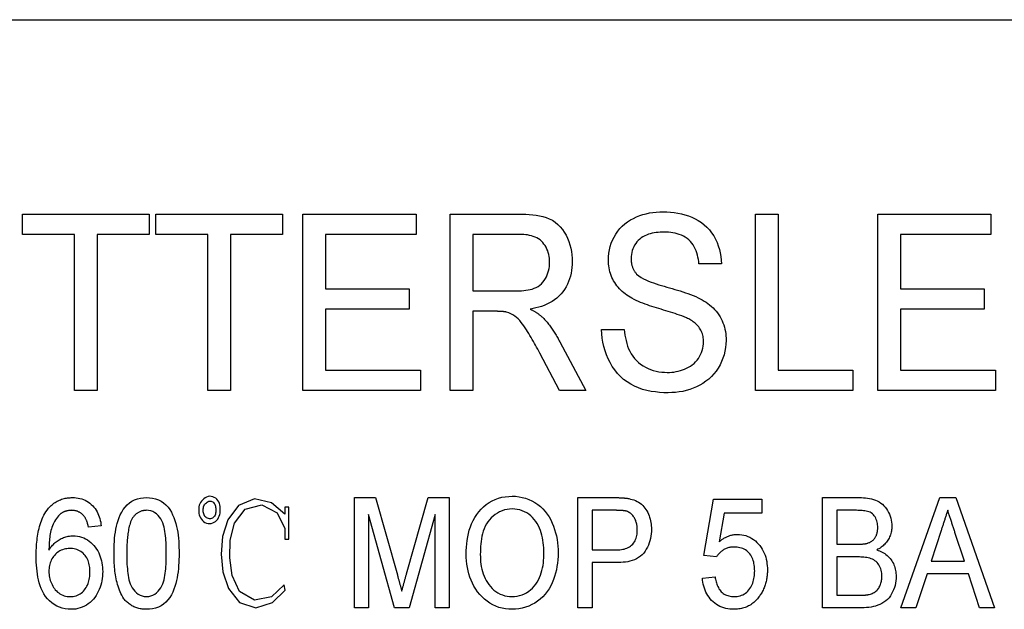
# Model space of a CAD drawing. Header units: millimetres. Extents: x 27 to 3747, y -9 to 417.
# Tile 8 of 14: x 293 to 315, y 373 to 386. Entities that reach past the tile are written whole.
import ezdxf

# ---------------------------------------------------------------- set-up
doc = ezdxf.new("R2010")
doc.units = ezdxf.units.MM
doc.layers.add('DETAIL', color=2, linetype='Continuous')

msp = doc.modelspace()

# ---------------------------------------------------------------- linework, layer by layer
at = {"layer": 'DETAIL'}
for p, q in [((275.17, 386.137), (377.681, 386.137)), ((292.789, 381.27), (292.789, 381.732)), ((292.789, 381.732), (295.66, 381.732)), ((295.66, 381.732), (295.66, 381.27)), ((295.814, 381.27), (295.814, 381.732)), ((295.814, 381.732), (298.686, 381.732)), ((298.686, 381.732), (298.686, 381.27)), ((299.148, 381.732), (301.712, 381.732)), ((299.148, 377.732), (299.148, 381.732)), ((301.712, 381.732), (301.712, 381.27)), ((302.481, 381.732), (304.046, 381.732)), ((302.481, 377.732), (302.481, 381.732)), ((309.404, 381.732), (309.917, 381.732)), ((309.404, 377.732), (309.404, 381.732)), ((309.917, 381.732), (309.917, 378.193)), ((312.173, 381.732), (314.737, 381.732)), ((312.173, 377.732), (312.173, 381.732)), ((314.737, 381.732), (314.737, 381.27)), ((293.968, 381.27), (292.789, 381.27)), ((293.968, 377.732), (293.968, 381.27)), ((295.66, 381.27), (294.481, 381.27)), ((294.481, 381.27), (294.481, 377.732)), ((296.994, 381.27), (295.814, 381.27)), ((296.994, 377.732), (296.994, 381.27)), ((298.686, 381.27), (297.507, 381.27)), ((297.507, 381.27), (297.507, 377.732)), ((301.712, 381.27), (299.66, 381.27)), ((299.66, 381.27), (299.66, 380.039)), ((302.994, 381.27), (302.994, 379.988)), ((304.064, 381.27), (302.994, 381.27)), ((314.737, 381.27), (312.686, 381.27)), ((312.686, 381.27), (312.686, 380.039)), ((308.635, 380.604), (308.122, 380.604)), ((299.66, 380.039), (301.558, 380.039)), ((301.558, 380.039), (301.558, 379.578)), ((312.686, 380.039), (314.584, 380.039)), ((314.584, 380.039), (314.584, 379.578)), ((302.994, 379.988), (303.956, 379.988)), ((301.558, 379.578), (299.66, 379.578)), ((299.66, 379.578), (299.66, 378.193)), ((314.584, 379.578), (312.686, 379.578)), ((312.686, 379.578), (312.686, 378.193)), ((303.513, 379.527), (302.994, 379.527)), ((302.994, 379.527), (302.994, 377.732)), ((305.917, 379.116), (306.43, 379.116)), ((304.969, 378.836), (305.56, 377.732)), ((304.964, 377.732), (304.517, 378.576)), ((299.66, 378.193), (301.814, 378.193)), ((301.814, 378.193), (301.814, 377.732)), ((309.917, 378.193), (311.609, 378.193)), ((311.609, 378.193), (311.609, 377.732)), ((312.686, 378.193), (314.84, 378.193)), ((314.84, 378.193), (314.84, 377.732)), ((294.481, 377.732), (293.968, 377.732)), ((297.507, 377.732), (296.994, 377.732)), ((301.814, 377.732), (299.148, 377.732)), ((302.994, 377.732), (302.481, 377.732)), ((305.56, 377.732), (304.964, 377.732)), ((311.609, 377.732), (309.404, 377.732)), ((314.84, 377.732), (312.173, 377.732)), ((298.826, 375.089), (298.74, 375.089)), ((298.74, 375.089), (298.74, 374.927)), ((298.826, 374.359), (298.826, 375.089)), ((300.314, 375.304), (300.794, 375.304)), ((300.314, 372.804), (300.314, 375.304)), ((300.794, 375.304), (301.288, 373.55)), ((301.496, 373.58), (301.983, 375.304)), ((301.983, 375.304), (302.462, 375.304)), ((302.462, 375.304), (302.462, 372.804)), ((305.378, 375.304), (306.202, 375.304)), ((305.378, 372.804), (305.378, 375.304)), ((308.231, 373.99), (308.455, 375.272)), ((308.455, 375.272), (309.545, 375.272)), ((309.545, 375.272), (309.545, 374.952)), ((310.923, 375.304), (311.757, 375.304)), ((310.923, 372.804), (310.923, 375.304)), ((312.698, 372.804), (313.581, 375.304)), ((313.581, 375.304), (313.94, 375.304)), ((313.94, 375.304), (314.823, 372.804)), ((301.222, 372.804), (300.635, 374.92)), ((300.635, 374.92), (300.635, 372.804)), ((302.141, 374.92), (301.554, 372.804)), ((302.141, 372.804), (302.141, 374.92)), ((305.699, 375.016), (305.699, 374.118)), ((306.229, 375.016), (305.699, 375.016)), ((308.693, 374.952), (308.58, 374.304)), ((309.545, 374.952), (308.693, 374.952)), ((311.244, 375.016), (311.244, 374.247)), ((311.662, 375.016), (311.244, 375.016)), ((294.577, 374.663), (294.289, 374.631)), ((298.74, 374.603), (298.74, 374.359)), ((313.61, 374.556), (313.384, 373.862)), ((314.136, 373.862), (313.924, 374.512)), ((298.74, 374.359), (298.826, 374.359)), ((311.244, 374.247), (311.697, 374.247)), ((305.699, 374.118), (306.235, 374.118)), ((308.519, 373.958), (308.231, 373.99)), ((306.246, 373.83), (305.699, 373.83)), ((305.699, 373.83), (305.699, 372.804)), ((311.244, 373.958), (311.244, 373.093)), ((311.728, 373.958), (311.244, 373.958)), ((313.384, 373.862), (314.136, 373.862)), ((313.29, 373.573), (313.039, 372.804)), ((314.23, 373.573), (313.29, 373.573)), ((314.481, 372.804), (314.23, 373.573)), ((308.199, 373.477), (308.487, 373.509)), ((311.244, 373.093), (311.77, 373.093)), ((300.635, 372.804), (300.314, 372.804)), ((301.554, 372.804), (301.222, 372.804)), ((302.462, 372.804), (302.141, 372.804)), ((305.699, 372.804), (305.378, 372.804)), ((311.765, 372.804), (310.923, 372.804)), ((313.039, 372.804), (312.698, 372.804)), ((314.823, 372.804), (314.481, 372.804))]:
    msp.add_line(p, q, dxfattribs=at)
at = {"layer": 'DETAIL', "flags": 128}
for points in [[(306.071, 380.688), (306.074, 380.765), (306.081, 380.842), (306.094, 380.919), (306.112, 380.994), (306.136, 381.068), (306.165, 381.14), (306.199, 381.209), (306.238, 381.277), (306.281, 381.341), (306.329, 381.401), (306.383, 381.457), (306.441, 381.509), (306.503, 381.556), (306.568, 381.597), (306.636, 381.634), (306.707, 381.666), (306.779, 381.695), (306.852, 381.719), (306.927, 381.739), (307.003, 381.756), (307.079, 381.768), (307.156, 381.776), (307.234, 381.78), (307.311, 381.783)], [(307.311, 381.783), (307.394, 381.781), (307.477, 381.776), (307.56, 381.768), (307.642, 381.755), (307.723, 381.738), (307.803, 381.717), (307.882, 381.691), (307.96, 381.661), (308.035, 381.626), (308.107, 381.585), (308.177, 381.539), (308.242, 381.488), (308.303, 381.432), (308.36, 381.371), (308.41, 381.306), (308.456, 381.236), (308.496, 381.163), (308.531, 381.088), (308.561, 381.011), (308.586, 380.931), (308.606, 380.851), (308.62, 380.769), (308.629, 380.686), (308.635, 380.604)], [(304.046, 381.732), (304.123, 381.731), (304.201, 381.729), (304.278, 381.724), (304.355, 381.716), (304.432, 381.707), (304.509, 381.694), (304.584, 381.676), (304.659, 381.654), (304.731, 381.626), (304.8, 381.591), (304.865, 381.548), (304.924, 381.498), (304.978, 381.443), (305.027, 381.383), (305.071, 381.319), (305.109, 381.251), (305.143, 381.182), (305.172, 381.11), (305.196, 381.036), (305.216, 380.961), (305.231, 380.885), (305.242, 380.808), (305.247, 380.731), (305.25, 380.653)], [(304.737, 380.641), (304.736, 380.685), (304.733, 380.728), (304.727, 380.772), (304.719, 380.815), (304.708, 380.857), (304.694, 380.898), (304.678, 380.939), (304.658, 380.978), (304.636, 381.015), (304.61, 381.051), (304.583, 381.085), (304.553, 381.117), (304.52, 381.145), (304.484, 381.17), (304.446, 381.192), (304.407, 381.211), (304.366, 381.226), (304.324, 381.239), (304.281, 381.249), (304.238, 381.257), (304.195, 381.263), (304.152, 381.268), (304.108, 381.27), (304.064, 381.27)], [(307.33, 381.322), (307.285, 381.321), (307.24, 381.319), (307.195, 381.316), (307.151, 381.311), (307.106, 381.304), (307.062, 381.295), (307.018, 381.285), (306.975, 381.272), (306.933, 381.256), (306.892, 381.238), (306.852, 381.216), (306.815, 381.191), (306.78, 381.163), (306.747, 381.132), (306.717, 381.098), (306.689, 381.063), (306.665, 381.025), (306.643, 380.986), (306.625, 380.945), (306.609, 380.902), (306.598, 380.859), (306.59, 380.814), (306.585, 380.77), (306.584, 380.725)], [(308.122, 380.604), (308.116, 380.653), (308.109, 380.703), (308.1, 380.752), (308.088, 380.801), (308.074, 380.849), (308.057, 380.897), (308.037, 380.943), (308.014, 380.987), (307.989, 381.031), (307.96, 381.072), (307.928, 381.11), (307.892, 381.146), (307.853, 381.178), (307.812, 381.206), (307.769, 381.232), (307.723, 381.253), (307.676, 381.27), (307.628, 381.285), (307.58, 381.297), (307.53, 381.307), (307.481, 381.313), (307.431, 381.318), (307.381, 381.32), (307.33, 381.322)], [(306.603, 379.823), (306.565, 379.846), (306.527, 379.869), (306.489, 379.894), (306.453, 379.92), (306.418, 379.947), (306.384, 379.976), (306.351, 380.006), (306.32, 380.038), (306.291, 380.072), (306.263, 380.106), (306.236, 380.142), (306.212, 380.179), (306.189, 380.218), (306.168, 380.257), (306.149, 380.297), (306.133, 380.339), (306.118, 380.381), (306.105, 380.423), (306.094, 380.467), (306.085, 380.51), (306.079, 380.554), (306.075, 380.599), (306.072, 380.643), (306.071, 380.688)], [(306.584, 380.725), (306.584, 380.709), (306.585, 380.693), (306.586, 380.677), (306.587, 380.661), (306.589, 380.645), (306.591, 380.629), (306.593, 380.613), (306.596, 380.597), (306.599, 380.582), (306.603, 380.566), (306.608, 380.551), (306.613, 380.535), (306.618, 380.52), (306.624, 380.505), (306.63, 380.491), (306.637, 380.476), (306.645, 380.462), (306.653, 380.448), (306.661, 380.435), (306.671, 380.422), (306.68, 380.409), (306.69, 380.396), (306.7, 380.384), (306.71, 380.371)], [(303.956, 379.988), (304.005, 379.989), (304.054, 379.991), (304.102, 379.993), (304.151, 379.997), (304.199, 380.003), (304.248, 380.01), (304.295, 380.02), (304.343, 380.032), (304.389, 380.048), (304.433, 380.068), (304.476, 380.092), (304.516, 380.12), (304.553, 380.152), (304.586, 380.187), (304.616, 380.226), (304.642, 380.267), (304.665, 380.31), (304.684, 380.355), (304.701, 380.401), (304.714, 380.448), (304.725, 380.496), (304.732, 380.544), (304.736, 380.592), (304.737, 380.641)], [(305.25, 380.653), (305.248, 380.587), (305.244, 380.521), (305.236, 380.455), (305.225, 380.39), (305.21, 380.326), (305.191, 380.263), (305.168, 380.201), (305.141, 380.14), (305.11, 380.082), (305.075, 380.025), (305.038, 379.971), (304.996, 379.92), (304.95, 379.872), (304.902, 379.827), (304.849, 379.787), (304.794, 379.75), (304.737, 379.717), (304.678, 379.688), (304.617, 379.662), (304.554, 379.639), (304.491, 379.62), (304.427, 379.604), (304.362, 379.59), (304.297, 379.578)], [(306.71, 380.371), (306.757, 380.329), (306.809, 380.294), (306.864, 380.264), (306.92, 380.237), (306.978, 380.213), (307.036, 380.19), (307.095, 380.169), (307.154, 380.148), (307.214, 380.129), (307.274, 380.112), (307.334, 380.094), (307.395, 380.077), (307.455, 380.06), (307.515, 380.043), (307.575, 380.025), (307.635, 380.007), (307.695, 379.989), (307.755, 379.969), (307.814, 379.949), (307.873, 379.929), (307.932, 379.907), (307.99, 379.884), (308.048, 379.86), (308.105, 379.834)], [(307.836, 379.38), (307.786, 379.402), (307.735, 379.421), (307.684, 379.44), (307.632, 379.458), (307.58, 379.475), (307.528, 379.492), (307.476, 379.509), (307.423, 379.525), (307.371, 379.541), (307.319, 379.556), (307.266, 379.572), (307.214, 379.588), (307.162, 379.604), (307.109, 379.62), (307.057, 379.637), (307.005, 379.654), (306.954, 379.671), (306.902, 379.69), (306.851, 379.709), (306.8, 379.73), (306.75, 379.751), (306.7, 379.773), (306.651, 379.797), (306.603, 379.823)], [(308.105, 379.834), (308.151, 379.811), (308.196, 379.787), (308.239, 379.76), (308.282, 379.733), (308.324, 379.703), (308.364, 379.672), (308.403, 379.639), (308.441, 379.605), (308.477, 379.568), (308.511, 379.53), (308.542, 379.49), (308.572, 379.448), (308.599, 379.405), (308.624, 379.36), (308.646, 379.314), (308.666, 379.267), (308.683, 379.219), (308.698, 379.17), (308.711, 379.121), (308.721, 379.071), (308.728, 379.02), (308.733, 378.969), (308.735, 378.918), (308.737, 378.867)], [(304.297, 379.578), (304.31, 379.571), (304.323, 379.564), (304.336, 379.557), (304.349, 379.55), (304.361, 379.543), (304.374, 379.536), (304.386, 379.529), (304.399, 379.522), (304.411, 379.514), (304.423, 379.506), (304.436, 379.499), (304.448, 379.491), (304.46, 379.483), (304.472, 379.474), (304.484, 379.466), (304.496, 379.458), (304.507, 379.449), (304.519, 379.44), (304.53, 379.431), (304.541, 379.422), (304.552, 379.412), (304.563, 379.403), (304.574, 379.393), (304.584, 379.383)], [(303.762, 379.508), (303.752, 379.51), (303.742, 379.512), (303.731, 379.514), (303.721, 379.516), (303.711, 379.517), (303.701, 379.518), (303.69, 379.52), (303.68, 379.52), (303.669, 379.521), (303.659, 379.522), (303.649, 379.523), (303.638, 379.524), (303.628, 379.524), (303.617, 379.525), (303.607, 379.525), (303.596, 379.526), (303.586, 379.526), (303.576, 379.526), (303.565, 379.526), (303.555, 379.527), (303.544, 379.527), (303.534, 379.527), (303.523, 379.527), (303.513, 379.527)], [(304.517, 378.576), (304.493, 378.621), (304.468, 378.666), (304.444, 378.711), (304.419, 378.756), (304.394, 378.801), (304.369, 378.846), (304.343, 378.89), (304.317, 378.934), (304.291, 378.978), (304.265, 379.022), (304.238, 379.066), (304.211, 379.109), (304.183, 379.152), (304.154, 379.195), (304.124, 379.236), (304.092, 379.276), (304.059, 379.316), (304.025, 379.353), (303.987, 379.388), (303.946, 379.419), (303.903, 379.447), (303.858, 379.471), (303.811, 379.491), (303.762, 379.508)], [(304.584, 379.383), (304.603, 379.363), (304.623, 379.342), (304.641, 379.322), (304.66, 379.301), (304.679, 379.28), (304.697, 379.258), (304.714, 379.237), (304.732, 379.215), (304.749, 379.193), (304.765, 379.17), (304.782, 379.147), (304.798, 379.124), (304.813, 379.101), (304.829, 379.078), (304.844, 379.054), (304.859, 379.031), (304.873, 379.007), (304.887, 378.983), (304.901, 378.958), (304.915, 378.934), (304.929, 378.91), (304.942, 378.885), (304.956, 378.861), (304.969, 378.836)], [(308.225, 378.84), (308.223, 378.869), (308.222, 378.899), (308.219, 378.928), (308.214, 378.957), (308.207, 378.986), (308.199, 379.015), (308.189, 379.043), (308.178, 379.07), (308.166, 379.097), (308.151, 379.123), (308.136, 379.148), (308.118, 379.172), (308.1, 379.194), (308.08, 379.216), (308.059, 379.237), (308.036, 379.256), (308.013, 379.275), (307.99, 379.292), (307.965, 379.309), (307.94, 379.325), (307.915, 379.34), (307.889, 379.354), (307.862, 379.367), (307.836, 379.38)], [(307.427, 377.68), (307.329, 377.682), (307.231, 377.688), (307.134, 377.698), (307.037, 377.713), (306.941, 377.732), (306.846, 377.758), (306.753, 377.79), (306.663, 377.828), (306.576, 377.874), (306.493, 377.926), (306.414, 377.985), (306.341, 378.05), (306.273, 378.121), (306.212, 378.197), (306.156, 378.278), (306.107, 378.363), (306.063, 378.45), (306.025, 378.541), (305.993, 378.634), (305.967, 378.728), (305.946, 378.824), (305.931, 378.921), (305.921, 379.018), (305.917, 379.116)], [(306.43, 379.116), (306.437, 379.053), (306.446, 378.989), (306.457, 378.926), (306.47, 378.863), (306.486, 378.801), (306.505, 378.739), (306.528, 378.679), (306.554, 378.62), (306.585, 378.564), (306.62, 378.51), (306.659, 378.459), (306.703, 378.412), (306.75, 378.369), (306.801, 378.329), (306.855, 378.294), (306.91, 378.261), (306.968, 378.233), (307.027, 378.208), (307.088, 378.187), (307.15, 378.17), (307.213, 378.158), (307.277, 378.149), (307.341, 378.145), (307.405, 378.142)], [(307.405, 378.142), (307.455, 378.143), (307.505, 378.146), (307.555, 378.151), (307.605, 378.159), (307.654, 378.169), (307.703, 378.182), (307.751, 378.197), (307.798, 378.215), (307.843, 378.236), (307.888, 378.259), (307.931, 378.286), (307.971, 378.315), (308.01, 378.347), (308.046, 378.382), (308.079, 378.42), (308.109, 378.461), (308.135, 378.504), (308.158, 378.548), (308.178, 378.594), (308.194, 378.642), (308.208, 378.69), (308.217, 378.74), (308.222, 378.79), (308.225, 378.84)], [(308.737, 378.867), (308.734, 378.785), (308.726, 378.703), (308.712, 378.622), (308.692, 378.542), (308.666, 378.463), (308.635, 378.387), (308.599, 378.313), (308.558, 378.241), (308.512, 378.173), (308.461, 378.108), (308.405, 378.048), (308.344, 377.992), (308.28, 377.941), (308.212, 377.894), (308.141, 377.852), (308.067, 377.815), (307.992, 377.782), (307.914, 377.754), (307.835, 377.731), (307.755, 377.712), (307.674, 377.698), (307.592, 377.688), (307.51, 377.683), (307.427, 377.68)], [(297.218, 374.819), (297.237, 374.851), (297.251, 374.884), (297.261, 374.919), (297.269, 374.955), (297.273, 374.991), (297.275, 375.028), (297.274, 375.065), (297.271, 375.101), (297.264, 375.137), (297.254, 375.172), (297.239, 375.206), (297.221, 375.237), (297.198, 375.266), (297.171, 375.29), (297.139, 375.309), (297.105, 375.322), (297.07, 375.331), (297.033, 375.334), (296.997, 375.329), (296.963, 375.317), (296.931, 375.299), (296.902, 375.277), (296.876, 375.251), (296.851, 375.225)], [(302.846, 374.021), (302.848, 374.1), (302.851, 374.178), (302.858, 374.257), (302.867, 374.335), (302.881, 374.412), (302.897, 374.489), (302.917, 374.565), (302.942, 374.64), (302.971, 374.713), (303.004, 374.784), (303.043, 374.853), (303.086, 374.919), (303.133, 374.982), (303.185, 375.04), (303.242, 375.095), (303.302, 375.146), (303.366, 375.191), (303.434, 375.231), (303.505, 375.264), (303.579, 375.291), (303.655, 375.311), (303.733, 375.325), (303.811, 375.333), (303.89, 375.336)], [(303.89, 375.336), (303.967, 375.334), (304.044, 375.325), (304.119, 375.31), (304.194, 375.29), (304.266, 375.263), (304.336, 375.23), (304.403, 375.192), (304.467, 375.148), (304.528, 375.1), (304.584, 375.047), (304.636, 374.99), (304.683, 374.929), (304.726, 374.865), (304.764, 374.797), (304.798, 374.728), (304.827, 374.656), (304.852, 374.583), (304.874, 374.509), (304.892, 374.434), (304.906, 374.358), (304.916, 374.281), (304.924, 374.205), (304.928, 374.127), (304.93, 374.05)], [(293.349, 375.02), (293.366, 375.042), (293.384, 375.063), (293.402, 375.084), (293.422, 375.104), (293.442, 375.124), (293.463, 375.142), (293.484, 375.16), (293.506, 375.177), (293.529, 375.193), (293.553, 375.208), (293.577, 375.221), (293.602, 375.234), (293.627, 375.246), (293.653, 375.256), (293.679, 375.266), (293.706, 375.274), (293.733, 375.282), (293.76, 375.288), (293.787, 375.293), (293.815, 375.297), (293.843, 375.3), (293.87, 375.302), (293.898, 375.303), (293.926, 375.304)], [(293.926, 375.304), (293.968, 375.303), (294.01, 375.3), (294.052, 375.294), (294.093, 375.286), (294.134, 375.275), (294.174, 375.261), (294.213, 375.244), (294.25, 375.225), (294.286, 375.203), (294.32, 375.178), (294.352, 375.15), (294.383, 375.121), (294.411, 375.09), (294.437, 375.056), (294.46, 375.021), (294.482, 374.985), (294.501, 374.947), (294.517, 374.908), (294.532, 374.869), (294.545, 374.829), (294.555, 374.788), (294.564, 374.747), (294.571, 374.705), (294.577, 374.663)], [(294.866, 374.037), (294.866, 374.106), (294.868, 374.175), (294.87, 374.244), (294.875, 374.312), (294.88, 374.381), (294.888, 374.449), (294.897, 374.517), (294.908, 374.585), (294.922, 374.653), (294.938, 374.72), (294.958, 374.785), (294.981, 374.85), (295.008, 374.914), (295.04, 374.975), (295.076, 375.034), (295.117, 375.089), (295.163, 375.139), (295.215, 375.184), (295.273, 375.223), (295.334, 375.254), (295.399, 375.277), (295.466, 375.292), (295.534, 375.302), (295.603, 375.304)], [(295.603, 375.304), (295.672, 375.301), (295.74, 375.292), (295.807, 375.276), (295.871, 375.253), (295.933, 375.222), (295.991, 375.185), (296.044, 375.141), (296.091, 375.091), (296.132, 375.035), (296.166, 374.976), (296.195, 374.913), (296.221, 374.85), (296.244, 374.785), (296.265, 374.719), (296.282, 374.652), (296.298, 374.585), (296.31, 374.518), (296.319, 374.449), (296.326, 374.381), (296.332, 374.312), (296.336, 374.244), (296.338, 374.175), (296.339, 374.106), (296.34, 374.037)], [(296.851, 375.225), (296.829, 375.195), (296.812, 375.163), (296.799, 375.129), (296.791, 375.093), (296.787, 375.057), (296.786, 375.02), (296.788, 374.983), (296.792, 374.947), (296.799, 374.911), (296.81, 374.876), (296.825, 374.843), (296.845, 374.812), (296.869, 374.785), (296.897, 374.761), (296.928, 374.742), (296.962, 374.728), (296.998, 374.72), (297.034, 374.717), (297.071, 374.72), (297.106, 374.729), (297.139, 374.744), (297.169, 374.765), (297.196, 374.79), (297.218, 374.819)], [(297.114, 374.853), (297.095, 374.841), (297.074, 374.832), (297.051, 374.826), (297.029, 374.825), (297.006, 374.829), (296.984, 374.835), (296.963, 374.845), (296.944, 374.858), (296.928, 374.875), (296.916, 374.894), (296.906, 374.915), (296.899, 374.936), (296.893, 374.959), (296.89, 374.981), (296.888, 375.004), (296.887, 375.027), (296.888, 375.05), (296.891, 375.073), (296.896, 375.095), (296.904, 375.117), (296.914, 375.137), (296.927, 375.156), (296.942, 375.174), (296.959, 375.189)], [(296.959, 375.189), (296.977, 375.203), (296.997, 375.215), (297.018, 375.223), (297.041, 375.226), (297.064, 375.224), (297.086, 375.217), (297.106, 375.206), (297.123, 375.191), (297.138, 375.174), (297.149, 375.154), (297.158, 375.132), (297.164, 375.11), (297.168, 375.088), (297.172, 375.065), (297.173, 375.042), (297.174, 375.019), (297.174, 374.996), (297.172, 374.974), (297.168, 374.951), (297.163, 374.929), (297.156, 374.907), (297.145, 374.887), (297.131, 374.868), (297.114, 374.853)], [(298.74, 374.927), (298.435, 375.184), (298.049, 375.273), (297.684, 375.123), (297.448, 374.801), (297.323, 374.42), (297.296, 374.02), (297.335, 373.621), (297.459, 373.241), (297.707, 372.929), (298.083, 372.808), (298.46, 372.926), (298.741, 373.209), (298.723, 373.326), (298.432, 373.056), (298.046, 372.979), (297.71, 373.178), (297.544, 373.541), (297.489, 373.938), (297.499, 374.339), (297.596, 374.727), (297.838, 375.042), (298.219, 375.141), (298.567, 374.958), (298.74, 374.603)], [(306.202, 375.304), (306.216, 375.304), (306.23, 375.304), (306.244, 375.304), (306.258, 375.304), (306.272, 375.303), (306.286, 375.303), (306.299, 375.303), (306.313, 375.302), (306.327, 375.302), (306.341, 375.301), (306.355, 375.301), (306.369, 375.3), (306.383, 375.299), (306.397, 375.298), (306.41, 375.297), (306.424, 375.296), (306.438, 375.295), (306.452, 375.293), (306.466, 375.292), (306.479, 375.29), (306.493, 375.288), (306.507, 375.286), (306.521, 375.283), (306.534, 375.281)], [(306.534, 375.281), (306.573, 375.272), (306.611, 375.262), (306.648, 375.25), (306.685, 375.235), (306.72, 375.218), (306.754, 375.199), (306.787, 375.177), (306.818, 375.153), (306.847, 375.126), (306.874, 375.097), (306.898, 375.067), (306.921, 375.034), (306.941, 375.001), (306.96, 374.966), (306.976, 374.93), (306.991, 374.894), (307.004, 374.857), (307.016, 374.819), (307.025, 374.781), (307.032, 374.742), (307.038, 374.703), (307.042, 374.664), (307.044, 374.625), (307.045, 374.586)], [(311.757, 375.304), (311.803, 375.304), (311.85, 375.301), (311.896, 375.297), (311.942, 375.292), (311.988, 375.285), (312.033, 375.275), (312.077, 375.263), (312.121, 375.247), (312.164, 375.229), (312.204, 375.206), (312.243, 375.181), (312.279, 375.152), (312.313, 375.12), (312.343, 375.085), (312.371, 375.048), (312.396, 375.009), (312.418, 374.969), (312.438, 374.927), (312.454, 374.883), (312.468, 374.839), (312.48, 374.794), (312.488, 374.749), (312.492, 374.702), (312.494, 374.656)], [(293.103, 373.975), (293.103, 374.02), (293.104, 374.066), (293.105, 374.111), (293.107, 374.156), (293.11, 374.202), (293.113, 374.247), (293.117, 374.293), (293.121, 374.338), (293.126, 374.383), (293.133, 374.428), (293.14, 374.473), (293.148, 374.518), (293.157, 374.562), (293.167, 374.607), (293.178, 374.651), (293.191, 374.694), (293.205, 374.738), (293.22, 374.78), (293.237, 374.823), (293.255, 374.864), (293.276, 374.905), (293.298, 374.945), (293.323, 374.983), (293.349, 375.02)], [(293.66, 374.942), (293.632, 374.916), (293.606, 374.889), (293.582, 374.86), (293.559, 374.83), (293.539, 374.798), (293.52, 374.766), (293.502, 374.733), (293.486, 374.699), (293.471, 374.664), (293.458, 374.629), (293.446, 374.593), (293.437, 374.557), (293.428, 374.521), (293.421, 374.484), (293.415, 374.447), (293.409, 374.409), (293.405, 374.372), (293.401, 374.335), (293.398, 374.297), (293.396, 374.26), (293.394, 374.222), (293.393, 374.184), (293.392, 374.147), (293.391, 374.109)], [(293.908, 375.016), (293.897, 375.015), (293.886, 375.015), (293.875, 375.014), (293.864, 375.013), (293.853, 375.012), (293.842, 375.011), (293.831, 375.01), (293.821, 375.008), (293.81, 375.005), (293.799, 375.003), (293.789, 375), (293.778, 374.997), (293.768, 374.994), (293.757, 374.99), (293.747, 374.986), (293.737, 374.982), (293.727, 374.978), (293.717, 374.973), (293.707, 374.968), (293.698, 374.963), (293.688, 374.958), (293.679, 374.953), (293.669, 374.947), (293.66, 374.942)], [(294.184, 374.888), (294.175, 374.897), (294.166, 374.907), (294.157, 374.916), (294.147, 374.925), (294.137, 374.933), (294.127, 374.942), (294.117, 374.95), (294.106, 374.957), (294.095, 374.964), (294.084, 374.971), (294.072, 374.977), (294.06, 374.983), (294.048, 374.988), (294.036, 374.993), (294.024, 374.998), (294.011, 375.001), (293.999, 375.005), (293.986, 375.008), (293.973, 375.01), (293.96, 375.012), (293.947, 375.014), (293.934, 375.015), (293.921, 375.015), (293.908, 375.016)], [(294.289, 374.631), (294.286, 374.642), (294.283, 374.654), (294.281, 374.665), (294.278, 374.676), (294.275, 374.688), (294.272, 374.699), (294.269, 374.71), (294.266, 374.721), (294.262, 374.733), (294.259, 374.744), (294.255, 374.755), (294.251, 374.766), (294.247, 374.776), (294.243, 374.787), (294.238, 374.798), (294.233, 374.809), (294.228, 374.819), (294.223, 374.83), (294.217, 374.84), (294.211, 374.85), (294.205, 374.859), (294.198, 374.869), (294.191, 374.878), (294.184, 374.888)], [(295.6, 375.016), (295.584, 375.015), (295.569, 375.015), (295.554, 375.013), (295.538, 375.011), (295.523, 375.008), (295.508, 375.005), (295.493, 375.001), (295.478, 374.996), (295.464, 374.99), (295.45, 374.984), (295.436, 374.977), (295.422, 374.97), (295.409, 374.962), (295.396, 374.954), (295.384, 374.945), (295.371, 374.935), (295.36, 374.925), (295.348, 374.915), (295.337, 374.904), (295.327, 374.893), (295.317, 374.881), (295.307, 374.869), (295.298, 374.857), (295.288, 374.844)], [(296.051, 374.038), (296.051, 374.088), (296.05, 374.138), (296.049, 374.188), (296.047, 374.238), (296.045, 374.288), (296.042, 374.338), (296.038, 374.388), (296.033, 374.437), (296.026, 374.487), (296.019, 374.536), (296.01, 374.585), (295.999, 374.634), (295.986, 374.682), (295.971, 374.73), (295.952, 374.776), (295.928, 374.82), (295.899, 374.861), (295.866, 374.899), (295.83, 374.933), (295.79, 374.962), (295.746, 374.986), (295.699, 375.003), (295.65, 375.013), (295.6, 375.016)], [(303.891, 375.048), (303.832, 375.045), (303.773, 375.038), (303.716, 375.025), (303.659, 375.007), (303.605, 374.983), (303.553, 374.955), (303.504, 374.922), (303.457, 374.886), (303.414, 374.846), (303.374, 374.802), (303.337, 374.756), (303.305, 374.706), (303.278, 374.653), (303.255, 374.599), (303.235, 374.543), (303.219, 374.486), (303.205, 374.429), (303.194, 374.371), (303.185, 374.312), (303.178, 374.253), (303.173, 374.194), (303.17, 374.135), (303.168, 374.076), (303.167, 374.017)], [(304.609, 374.053), (304.608, 374.11), (304.606, 374.167), (304.601, 374.224), (304.595, 374.281), (304.587, 374.338), (304.576, 374.394), (304.563, 374.45), (304.547, 374.505), (304.529, 374.559), (304.508, 374.612), (304.483, 374.664), (304.456, 374.714), (304.425, 374.762), (304.39, 374.808), (304.352, 374.851), (304.31, 374.89), (304.266, 374.926), (304.218, 374.958), (304.168, 374.985), (304.115, 375.008), (304.061, 375.025), (304.005, 375.038), (303.948, 375.045), (303.891, 375.048)], [(306.486, 374.994), (306.475, 374.996), (306.465, 374.999), (306.454, 375.001), (306.444, 375.003), (306.433, 375.005), (306.423, 375.007), (306.412, 375.008), (306.401, 375.009), (306.39, 375.01), (306.38, 375.011), (306.369, 375.012), (306.358, 375.012), (306.347, 375.013), (306.337, 375.013), (306.326, 375.014), (306.315, 375.014), (306.305, 375.015), (306.294, 375.015), (306.283, 375.015), (306.272, 375.015), (306.262, 375.015), (306.251, 375.016), (306.24, 375.016), (306.229, 375.016)], [(306.725, 374.576), (306.724, 374.597), (306.723, 374.618), (306.722, 374.64), (306.719, 374.661), (306.716, 374.682), (306.712, 374.703), (306.707, 374.724), (306.702, 374.745), (306.695, 374.765), (306.688, 374.785), (306.68, 374.805), (306.67, 374.824), (306.66, 374.843), (306.649, 374.861), (306.637, 374.879), (306.624, 374.896), (306.61, 374.912), (306.595, 374.927), (306.579, 374.942), (306.562, 374.955), (306.544, 374.967), (306.525, 374.977), (306.506, 374.986), (306.486, 374.994)], [(312.173, 374.625), (312.172, 374.656), (312.17, 374.688), (312.166, 374.719), (312.16, 374.749), (312.151, 374.78), (312.141, 374.809), (312.129, 374.838), (312.114, 374.865), (312.096, 374.892), (312.076, 374.916), (312.054, 374.937), (312.028, 374.956), (312.001, 374.971), (311.972, 374.983), (311.942, 374.992), (311.912, 374.998), (311.881, 375.003), (311.85, 375.007), (311.818, 375.01), (311.787, 375.013), (311.756, 375.014), (311.725, 375.015), (311.693, 375.016), (311.662, 375.016)], [(313.76, 375.016), (313.754, 374.997), (313.747, 374.977), (313.741, 374.958), (313.735, 374.939), (313.728, 374.92), (313.722, 374.901), (313.716, 374.882), (313.71, 374.863), (313.703, 374.843), (313.697, 374.824), (313.691, 374.805), (313.684, 374.786), (313.678, 374.767), (313.672, 374.748), (313.666, 374.728), (313.659, 374.709), (313.653, 374.69), (313.647, 374.671), (313.641, 374.652), (313.634, 374.633), (313.628, 374.614), (313.622, 374.594), (313.616, 374.575), (313.61, 374.556)], [(313.924, 374.512), (313.917, 374.533), (313.91, 374.554), (313.904, 374.575), (313.897, 374.596), (313.89, 374.617), (313.883, 374.638), (313.876, 374.659), (313.869, 374.68), (313.863, 374.701), (313.856, 374.722), (313.849, 374.743), (313.842, 374.764), (313.835, 374.785), (313.828, 374.806), (313.821, 374.827), (313.814, 374.848), (313.808, 374.869), (313.801, 374.89), (313.794, 374.911), (313.787, 374.932), (313.78, 374.953), (313.773, 374.974), (313.767, 374.995), (313.76, 375.016)], [(295.288, 374.844), (295.272, 374.814), (295.257, 374.783), (295.243, 374.752), (295.232, 374.719), (295.222, 374.686), (295.213, 374.653), (295.205, 374.62), (295.197, 374.586), (295.191, 374.552), (295.185, 374.518), (295.18, 374.484), (295.176, 374.45), (295.172, 374.416), (295.168, 374.382), (295.165, 374.347), (295.163, 374.313), (295.161, 374.279), (295.159, 374.245), (295.157, 374.21), (295.156, 374.176), (295.155, 374.141), (295.155, 374.107), (295.154, 374.073), (295.154, 374.038)], [(312.494, 374.656), (312.493, 374.628), (312.491, 374.6), (312.488, 374.573), (312.483, 374.545), (312.478, 374.518), (312.471, 374.49), (312.462, 374.464), (312.452, 374.438), (312.441, 374.412), (312.429, 374.387), (312.416, 374.362), (312.402, 374.338), (312.386, 374.315), (312.37, 374.292), (312.352, 374.27), (312.333, 374.25), (312.313, 374.23), (312.293, 374.211), (312.271, 374.193), (312.249, 374.177), (312.226, 374.161), (312.202, 374.146), (312.178, 374.132), (312.153, 374.118)], [(293.391, 374.109), (293.406, 374.133), (293.422, 374.156), (293.438, 374.179), (293.455, 374.201), (293.473, 374.223), (293.491, 374.244), (293.511, 374.264), (293.532, 374.283), (293.553, 374.301), (293.575, 374.318), (293.598, 374.334), (293.622, 374.349), (293.646, 374.363), (293.671, 374.376), (293.696, 374.387), (293.722, 374.398), (293.748, 374.407), (293.775, 374.415), (293.802, 374.423), (293.829, 374.429), (293.857, 374.433), (293.885, 374.436), (293.913, 374.438), (293.941, 374.439)], [(293.941, 374.439), (293.989, 374.437), (294.038, 374.432), (294.086, 374.422), (294.133, 374.408), (294.179, 374.391), (294.222, 374.37), (294.264, 374.345), (294.305, 374.317), (294.342, 374.286), (294.378, 374.252), (294.411, 374.216), (294.442, 374.178), (294.47, 374.138), (294.496, 374.097), (294.519, 374.054), (294.539, 374.01), (294.556, 373.964), (294.571, 373.917), (294.584, 373.87), (294.593, 373.822), (294.601, 373.774), (294.605, 373.725), (294.608, 373.676), (294.609, 373.628)], [(306.235, 374.118), (306.267, 374.119), (306.299, 374.12), (306.332, 374.123), (306.363, 374.126), (306.395, 374.132), (306.427, 374.138), (306.458, 374.147), (306.488, 374.157), (306.517, 374.17), (306.546, 374.185), (306.573, 374.203), (306.597, 374.223), (306.62, 374.246), (306.64, 374.271), (306.658, 374.298), (306.673, 374.326), (306.687, 374.355), (306.697, 374.386), (306.707, 374.416), (306.713, 374.448), (306.718, 374.479), (306.722, 374.511), (306.724, 374.543), (306.725, 374.576)], [(307.045, 374.586), (307.044, 374.533), (307.04, 374.481), (307.033, 374.429), (307.024, 374.377), (307.011, 374.326), (306.996, 374.276), (306.977, 374.227), (306.955, 374.179), (306.929, 374.133), (306.901, 374.089), (306.87, 374.047), (306.835, 374.008), (306.795, 373.973), (306.752, 373.943), (306.707, 373.917), (306.659, 373.896), (306.609, 373.878), (306.559, 373.864), (306.507, 373.852), (306.456, 373.843), (306.404, 373.837), (306.351, 373.833), (306.299, 373.831), (306.246, 373.83)], [(308.58, 374.304), (308.595, 374.316), (308.61, 374.328), (308.625, 374.339), (308.64, 374.351), (308.655, 374.362), (308.671, 374.372), (308.687, 374.382), (308.704, 374.392), (308.72, 374.401), (308.737, 374.409), (308.754, 374.417), (308.772, 374.425), (308.789, 374.432), (308.807, 374.439), (308.825, 374.445), (308.843, 374.45), (308.862, 374.455), (308.88, 374.459), (308.899, 374.463), (308.918, 374.466), (308.936, 374.468), (308.955, 374.47), (308.974, 374.47), (308.993, 374.471)], [(308.993, 374.471), (309.042, 374.469), (309.091, 374.464), (309.14, 374.455), (309.187, 374.442), (309.233, 374.425), (309.278, 374.404), (309.32, 374.38), (309.361, 374.352), (309.4, 374.321), (309.436, 374.288), (309.47, 374.252), (309.501, 374.215), (309.53, 374.175), (309.557, 374.133), (309.58, 374.09), (309.601, 374.046), (309.619, 374), (309.634, 373.953), (309.647, 373.906), (309.657, 373.857), (309.664, 373.809), (309.669, 373.76), (309.672, 373.711), (309.673, 373.662)], [(311.96, 374.276), (311.977, 374.283), (311.994, 374.29), (312.011, 374.298), (312.026, 374.308), (312.042, 374.318), (312.056, 374.329), (312.07, 374.341), (312.083, 374.354), (312.095, 374.368), (312.106, 374.382), (312.116, 374.397), (312.126, 374.413), (312.134, 374.429), (312.142, 374.446), (312.148, 374.463), (312.154, 374.481), (312.159, 374.498), (312.163, 374.516), (312.166, 374.534), (312.169, 374.552), (312.171, 374.57), (312.172, 374.589), (312.173, 374.607), (312.173, 374.625)], [(311.697, 374.247), (311.708, 374.247), (311.719, 374.247), (311.73, 374.247), (311.741, 374.247), (311.752, 374.247), (311.763, 374.248), (311.774, 374.248), (311.785, 374.249), (311.796, 374.249), (311.808, 374.25), (311.819, 374.251), (311.83, 374.252), (311.841, 374.253), (311.852, 374.254), (311.863, 374.255), (311.874, 374.256), (311.885, 374.258), (311.896, 374.26), (311.907, 374.262), (311.918, 374.264), (311.928, 374.267), (311.939, 374.27), (311.95, 374.273), (311.96, 374.276)], [(293.895, 372.772), (293.827, 372.775), (293.76, 372.783), (293.694, 372.798), (293.63, 372.819), (293.568, 372.847), (293.509, 372.88), (293.454, 372.92), (293.403, 372.965), (293.356, 373.013), (293.314, 373.066), (293.276, 373.122), (293.243, 373.181), (293.215, 373.243), (293.192, 373.306), (293.171, 373.371), (293.155, 373.437), (293.141, 373.503), (293.13, 373.57), (293.121, 373.637), (293.114, 373.704), (293.109, 373.772), (293.105, 373.839), (293.104, 373.907), (293.103, 373.975)], [(293.861, 374.15), (293.829, 374.149), (293.797, 374.146), (293.764, 374.141), (293.733, 374.133), (293.702, 374.123), (293.672, 374.111), (293.642, 374.097), (293.615, 374.08), (293.588, 374.061), (293.562, 374.041), (293.539, 374.019), (293.516, 373.995), (293.495, 373.97), (293.476, 373.943), (293.459, 373.916), (293.444, 373.887), (293.431, 373.857), (293.42, 373.827), (293.411, 373.795), (293.403, 373.763), (293.398, 373.731), (293.394, 373.699), (293.392, 373.667), (293.391, 373.634)], [(294.321, 373.618), (294.32, 373.651), (294.318, 373.684), (294.315, 373.717), (294.311, 373.75), (294.305, 373.782), (294.297, 373.815), (294.288, 373.846), (294.277, 373.878), (294.263, 373.908), (294.248, 373.937), (294.23, 373.966), (294.211, 373.993), (294.19, 374.018), (294.167, 374.042), (294.141, 374.063), (294.114, 374.082), (294.086, 374.099), (294.056, 374.114), (294.025, 374.125), (293.993, 374.135), (293.961, 374.142), (293.928, 374.147), (293.895, 374.15), (293.861, 374.15)], [(295.089, 373.013), (295.066, 373.051), (295.043, 373.089), (295.023, 373.128), (295.004, 373.168), (294.987, 373.209), (294.972, 373.251), (294.958, 373.293), (294.946, 373.335), (294.934, 373.378), (294.924, 373.421), (294.915, 373.464), (294.907, 373.508), (294.899, 373.552), (294.893, 373.595), (294.887, 373.639), (294.882, 373.683), (294.878, 373.728), (294.875, 373.772), (294.872, 373.816), (294.869, 373.86), (294.868, 373.904), (294.867, 373.949), (294.866, 373.993), (294.866, 374.037)], [(295.154, 374.038), (295.154, 373.988), (295.155, 373.939), (295.156, 373.889), (295.158, 373.839), (295.16, 373.789), (295.164, 373.739), (295.168, 373.69), (295.173, 373.64), (295.179, 373.591), (295.186, 373.541), (295.195, 373.492), (295.205, 373.444), (295.218, 373.396), (295.234, 373.348), (295.253, 373.302), (295.277, 373.258), (295.305, 373.218), (295.338, 373.18), (295.374, 373.146), (295.414, 373.116), (295.458, 373.092), (295.504, 373.074), (295.553, 373.064), (295.603, 373.061)], [(295.603, 373.061), (295.652, 373.064), (295.701, 373.074), (295.748, 373.092), (295.791, 373.116), (295.831, 373.146), (295.867, 373.18), (295.9, 373.218), (295.929, 373.259), (295.953, 373.302), (295.972, 373.348), (295.987, 373.396), (296, 373.444), (296.011, 373.492), (296.019, 373.542), (296.027, 373.591), (296.033, 373.64), (296.038, 373.69), (296.042, 373.739), (296.045, 373.789), (296.048, 373.839), (296.049, 373.889), (296.05, 373.939), (296.051, 373.988), (296.051, 374.038)], [(296.34, 374.037), (296.339, 373.968), (296.338, 373.9), (296.335, 373.831), (296.331, 373.762), (296.325, 373.694), (296.318, 373.625), (296.308, 373.557), (296.297, 373.489), (296.283, 373.422), (296.267, 373.355), (296.247, 373.289), (296.224, 373.225), (296.197, 373.161), (296.166, 373.1), (296.13, 373.042), (296.089, 372.987), (296.042, 372.936), (295.99, 372.891), (295.933, 372.853), (295.871, 372.823), (295.807, 372.799), (295.74, 372.784), (295.671, 372.775), (295.603, 372.772)], [(303.888, 372.772), (303.812, 372.775), (303.737, 372.783), (303.663, 372.797), (303.59, 372.816), (303.518, 372.843), (303.45, 372.874), (303.384, 372.912), (303.321, 372.954), (303.261, 373.001), (303.206, 373.052), (303.154, 373.107), (303.106, 373.166), (303.063, 373.228), (303.024, 373.293), (302.99, 373.361), (302.96, 373.43), (302.933, 373.501), (302.91, 373.573), (302.89, 373.646), (302.874, 373.72), (302.862, 373.795), (302.853, 373.87), (302.848, 373.945), (302.846, 374.021)], [(303.167, 374.017), (303.168, 373.961), (303.17, 373.906), (303.175, 373.85), (303.182, 373.795), (303.19, 373.739), (303.201, 373.685), (303.215, 373.63), (303.231, 373.577), (303.251, 373.525), (303.274, 373.474), (303.3, 373.424), (303.329, 373.377), (303.361, 373.331), (303.396, 373.288), (303.434, 373.247), (303.475, 373.209), (303.519, 373.175), (303.566, 373.145), (303.616, 373.119), (303.667, 373.097), (303.721, 373.081), (303.775, 373.069), (303.831, 373.063), (303.887, 373.061)], [(303.887, 373.061), (303.944, 373.063), (304.001, 373.069), (304.057, 373.082), (304.112, 373.099), (304.165, 373.121), (304.215, 373.148), (304.263, 373.18), (304.308, 373.215), (304.35, 373.255), (304.388, 373.297), (304.424, 373.343), (304.455, 373.39), (304.484, 373.44), (304.509, 373.492), (304.53, 373.545), (304.549, 373.599), (304.564, 373.655), (304.577, 373.71), (304.588, 373.767), (304.596, 373.824), (304.602, 373.881), (304.606, 373.938), (304.608, 373.995), (304.609, 374.053)], [(304.93, 374.05), (304.928, 373.973), (304.924, 373.896), (304.916, 373.82), (304.905, 373.743), (304.891, 373.668), (304.873, 373.593), (304.851, 373.519), (304.826, 373.446), (304.796, 373.375), (304.762, 373.306), (304.724, 373.239), (304.682, 373.175), (304.634, 373.114), (304.583, 373.057), (304.526, 373.005), (304.465, 372.957), (304.401, 372.915), (304.334, 372.878), (304.263, 372.846), (304.191, 372.819), (304.117, 372.798), (304.042, 372.784), (303.965, 372.775), (303.888, 372.772)], [(308.918, 374.182), (308.898, 374.182), (308.878, 374.181), (308.858, 374.179), (308.838, 374.177), (308.818, 374.174), (308.798, 374.17), (308.779, 374.165), (308.76, 374.16), (308.741, 374.153), (308.722, 374.145), (308.704, 374.137), (308.687, 374.127), (308.67, 374.116), (308.653, 374.105), (308.637, 374.093), (308.622, 374.08), (308.607, 374.067), (308.593, 374.053), (308.579, 374.038), (308.566, 374.023), (308.553, 374.008), (308.541, 373.992), (308.53, 373.975), (308.519, 373.958)], [(309.385, 373.643), (309.384, 373.676), (309.382, 373.71), (309.379, 373.744), (309.375, 373.778), (309.369, 373.811), (309.362, 373.844), (309.353, 373.877), (309.342, 373.909), (309.328, 373.94), (309.313, 373.97), (309.296, 373.999), (309.277, 374.027), (309.255, 374.053), (309.231, 374.077), (309.205, 374.099), (309.177, 374.118), (309.148, 374.135), (309.117, 374.148), (309.085, 374.159), (309.052, 374.168), (309.019, 374.175), (308.985, 374.179), (308.951, 374.181), (308.918, 374.182)], [(312.153, 374.118), (312.185, 374.107), (312.216, 374.096), (312.246, 374.083), (312.276, 374.068), (312.305, 374.052), (312.333, 374.034), (312.36, 374.014), (312.386, 373.993), (312.411, 373.971), (312.434, 373.947), (312.455, 373.922), (312.476, 373.896), (312.494, 373.868), (312.511, 373.84), (312.527, 373.81), (312.541, 373.78), (312.553, 373.749), (312.563, 373.717), (312.571, 373.685), (312.578, 373.653), (312.584, 373.62), (312.587, 373.587), (312.589, 373.554), (312.59, 373.52)], [(312.269, 373.525), (312.268, 373.559), (312.266, 373.592), (312.261, 373.624), (312.254, 373.657), (312.244, 373.688), (312.231, 373.719), (312.217, 373.749), (312.2, 373.778), (312.181, 373.805), (312.159, 373.83), (312.136, 373.853), (312.11, 373.874), (312.082, 373.892), (312.053, 373.908), (312.022, 373.92), (311.991, 373.93), (311.958, 373.938), (311.926, 373.944), (311.893, 373.949), (311.86, 373.953), (311.827, 373.955), (311.794, 373.957), (311.761, 373.958), (311.728, 373.958)], [(293.391, 373.634), (293.392, 373.599), (293.395, 373.564), (293.399, 373.53), (293.405, 373.496), (293.413, 373.462), (293.422, 373.428), (293.433, 373.395), (293.446, 373.363), (293.461, 373.331), (293.477, 373.3), (293.495, 373.27), (293.514, 373.241), (293.536, 373.214), (293.559, 373.188), (293.584, 373.164), (293.612, 373.143), (293.641, 373.123), (293.671, 373.106), (293.703, 373.092), (293.736, 373.08), (293.769, 373.071), (293.804, 373.065), (293.838, 373.062), (293.873, 373.061)], [(293.873, 373.061), (293.906, 373.062), (293.94, 373.065), (293.973, 373.071), (294.005, 373.08), (294.037, 373.091), (294.067, 373.105), (294.096, 373.121), (294.124, 373.14), (294.15, 373.161), (294.174, 373.185), (294.196, 373.21), (294.216, 373.236), (294.235, 373.264), (294.251, 373.293), (294.266, 373.323), (294.279, 373.354), (294.289, 373.386), (294.298, 373.418), (294.305, 373.451), (294.311, 373.484), (294.315, 373.517), (294.318, 373.551), (294.32, 373.584), (294.321, 373.618)], [(294.609, 373.628), (294.607, 373.576), (294.604, 373.524), (294.599, 373.472), (294.59, 373.421), (294.579, 373.37), (294.566, 373.32), (294.549, 373.271), (294.531, 373.223), (294.51, 373.175), (294.486, 373.129), (294.459, 373.084), (294.43, 373.042), (294.398, 373.001), (294.363, 372.963), (294.325, 372.927), (294.284, 372.895), (294.241, 372.866), (294.196, 372.841), (294.148, 372.82), (294.1, 372.802), (294.049, 372.789), (293.999, 372.779), (293.947, 372.774), (293.895, 372.772)], [(301.288, 373.55), (301.293, 373.535), (301.297, 373.519), (301.301, 373.504), (301.305, 373.489), (301.309, 373.473), (301.314, 373.458), (301.318, 373.443), (301.322, 373.428), (301.326, 373.412), (301.33, 373.397), (301.335, 373.382), (301.339, 373.367), (301.343, 373.351), (301.347, 373.336), (301.351, 373.321), (301.355, 373.305), (301.359, 373.29), (301.364, 373.275), (301.368, 373.259), (301.372, 373.244), (301.376, 373.229), (301.38, 373.213), (301.384, 373.198), (301.388, 373.183)], [(301.388, 373.183), (301.392, 373.199), (301.396, 373.216), (301.401, 373.233), (301.405, 373.249), (301.41, 373.266), (301.414, 373.282), (301.419, 373.299), (301.423, 373.315), (301.427, 373.332), (301.432, 373.349), (301.436, 373.365), (301.441, 373.382), (301.446, 373.398), (301.45, 373.415), (301.455, 373.431), (301.459, 373.448), (301.464, 373.464), (301.468, 373.481), (301.473, 373.497), (301.477, 373.514), (301.482, 373.53), (301.487, 373.547), (301.492, 373.563), (301.496, 373.58)], [(308.915, 373.061), (308.95, 373.062), (308.985, 373.065), (309.02, 373.071), (309.054, 373.079), (309.087, 373.09), (309.12, 373.104), (309.151, 373.121), (309.18, 373.141), (309.207, 373.163), (309.232, 373.187), (309.256, 373.213), (309.277, 373.242), (309.296, 373.271), (309.313, 373.302), (309.328, 373.334), (309.341, 373.366), (309.352, 373.4), (309.361, 373.433), (309.369, 373.468), (309.375, 373.502), (309.379, 373.537), (309.382, 373.572), (309.384, 373.607), (309.385, 373.643)], [(309.673, 373.662), (309.673, 373.636), (309.672, 373.61), (309.671, 373.584), (309.669, 373.558), (309.667, 373.532), (309.663, 373.507), (309.66, 373.481), (309.656, 373.455), (309.651, 373.43), (309.645, 373.405), (309.639, 373.379), (309.632, 373.354), (309.624, 373.33), (309.616, 373.305), (309.607, 373.281), (309.598, 373.257), (309.588, 373.233), (309.577, 373.209), (309.565, 373.186), (309.553, 373.163), (309.54, 373.141), (309.526, 373.119), (309.512, 373.097), (309.498, 373.076)], [(311.96, 373.105), (311.983, 373.11), (312.006, 373.117), (312.029, 373.124), (312.051, 373.133), (312.072, 373.143), (312.093, 373.155), (312.113, 373.168), (312.132, 373.182), (312.15, 373.198), (312.167, 373.215), (312.181, 373.234), (312.195, 373.253), (312.208, 373.274), (312.219, 373.295), (312.229, 373.316), (312.238, 373.338), (312.246, 373.361), (312.252, 373.384), (312.258, 373.407), (312.262, 373.43), (312.266, 373.454), (312.268, 373.478), (312.269, 373.502), (312.269, 373.525)], [(308.914, 372.772), (308.867, 372.774), (308.821, 372.777), (308.775, 372.783), (308.729, 372.792), (308.684, 372.804), (308.64, 372.819), (308.598, 372.838), (308.556, 372.859), (308.517, 372.884), (308.479, 372.911), (308.444, 372.941), (308.41, 372.973), (308.379, 373.008), (308.35, 373.044), (308.324, 373.083), (308.3, 373.122), (308.279, 373.164), (308.261, 373.206), (308.244, 373.25), (308.231, 373.294), (308.22, 373.34), (308.211, 373.385), (308.204, 373.431), (308.199, 373.477)], [(308.487, 373.509), (308.492, 373.481), (308.497, 373.453), (308.503, 373.425), (308.51, 373.397), (308.518, 373.37), (308.527, 373.342), (308.538, 373.316), (308.549, 373.289), (308.562, 373.264), (308.576, 373.239), (308.592, 373.215), (308.61, 373.193), (308.629, 373.171), (308.65, 373.152), (308.672, 373.134), (308.696, 373.118), (308.721, 373.103), (308.747, 373.091), (308.774, 373.082), (308.801, 373.074), (308.829, 373.068), (308.858, 373.064), (308.886, 373.062), (308.915, 373.061)], [(312.59, 373.52), (312.588, 373.468), (312.584, 373.417), (312.576, 373.365), (312.565, 373.315), (312.55, 373.265), (312.532, 373.216), (312.511, 373.168), (312.487, 373.122), (312.46, 373.078), (312.429, 373.036), (312.394, 372.997), (312.356, 372.962), (312.314, 372.932), (312.27, 372.905), (312.223, 372.882), (312.175, 372.863), (312.125, 372.847), (312.075, 372.834), (312.024, 372.824), (311.972, 372.816), (311.921, 372.811), (311.869, 372.807), (311.817, 372.805), (311.765, 372.804)], [(311.77, 373.093), (311.778, 373.093), (311.786, 373.093), (311.794, 373.093), (311.801, 373.093), (311.809, 373.093), (311.817, 373.093), (311.825, 373.093), (311.833, 373.093), (311.841, 373.093), (311.849, 373.094), (311.857, 373.094), (311.865, 373.095), (311.873, 373.095), (311.881, 373.095), (311.889, 373.096), (311.897, 373.096), (311.905, 373.097), (311.913, 373.098), (311.921, 373.098), (311.929, 373.099), (311.936, 373.1), (311.944, 373.102), (311.952, 373.103), (311.96, 373.105)], [(295.603, 372.772), (295.578, 372.773), (295.554, 372.774), (295.529, 372.776), (295.505, 372.778), (295.481, 372.781), (295.456, 372.785), (295.432, 372.791), (295.409, 372.797), (295.385, 372.804), (295.362, 372.812), (295.339, 372.82), (295.316, 372.83), (295.294, 372.84), (295.273, 372.852), (295.252, 372.865), (295.231, 372.878), (295.211, 372.893), (295.192, 372.908), (295.173, 372.923), (295.155, 372.94), (295.137, 372.957), (295.121, 372.975), (295.105, 372.994), (295.089, 373.013)], [(309.498, 373.076), (309.48, 373.053), (309.463, 373.03), (309.445, 373.008), (309.426, 372.987), (309.406, 372.966), (309.385, 372.947), (309.363, 372.928), (309.341, 372.91), (309.318, 372.893), (309.294, 372.877), (309.27, 372.862), (309.245, 372.848), (309.219, 372.835), (309.193, 372.824), (309.166, 372.814), (309.139, 372.805), (309.112, 372.797), (309.084, 372.79), (309.056, 372.784), (309.028, 372.78), (308.999, 372.776), (308.971, 372.774), (308.942, 372.773), (308.914, 372.772)]]:
    msp.add_lwpolyline(points, dxfattribs=at)

doc.saveas('drawing.dxf')
